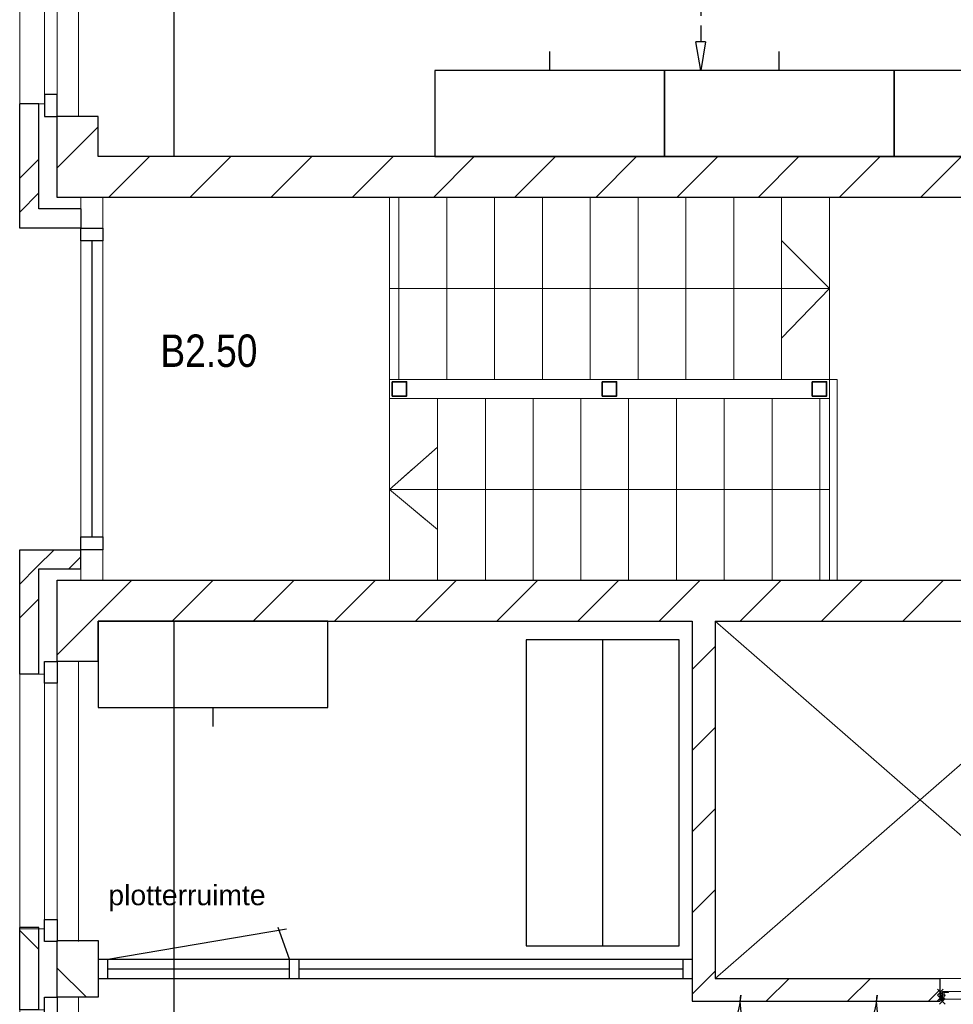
# Model space of a CAD drawing. Header units: millimetres. Extents: x -75976 to 232306, y 42824 to 140527.
# Tile 20 of 199: x 54007 to 58886, y 84619 to 89765. Entities that reach past the tile are written whole.
import ezdxf

# ---------------------------------------------------------------- set-up
doc = ezdxf.new("R2010")
doc.units = ezdxf.units.MM
doc.header["$LTSCALE"] = 400
doc.header["$PDMODE"] = 3
doc.header["$PDSIZE"] = 15
doc.linetypes.add('HIDDEN', pattern=[0.375, 0.25, -0.125])
doc.linetypes.add('STYLE_01', pattern=[0.416641, 0.208282, -0.208359])
for name, color, linetype in [('-ve', 2, 'HIDDEN'), ('inlay', 6, 'Continuous'), ('plant', 114, 'Continuous'), ('plat', 5, 'Continuous'), ('timmerwerk-ge', 150, 'Continuous'), ('timmerwerk-ve', 8, 'HIDDEN')]:
    doc.layers.add(name, color=color, linetype=linetype)
for name, color, linetype, lineweight in [('Buitenkozijnen', 140, 'Continuous', 15), ('mat-afdichting', 9, 'Continuous', 5), ('mat-aluminium', 140, 'Continuous', 15), ('mat-baksteen', 5, 'Continuous', 25), ('mat-beton (ihwg)', 5, 'Continuous', 25), ('mat-kalkzandsteen', 5, 'Continuous', 25), ('mat-multiplex-hor', 140, 'Continuous', 15), ('mat-staal', 5, 'Continuous', 25), ('None', 7, 'Continuous', 9), ('Ruimtenummers', 5, 'Continuous', 25)]:
    doc.layers.add(name, color=color, linetype=linetype, lineweight=lineweight)
doc.styles.add('Arial', font='arial.ttf', dxfattribs={"height": 176.388889})
doc.styles.add('Arial Narrow', font='ARIALN.TTF', dxfattribs={"height": 222.25})
doc.styles.get("Standard").update_dxf_attribs({"font": 'arial.ttf'})
doc.dimstyles.new('CAL-N1-050-25', dxfattribs={"dimscale": 50, "dimtxt": 2.5, "dimasz": 3, "dimexe": 1.5, "dimexo": 0, "dimgap": 0.3, "dimtad": 0, "dimdec": 4, "dimrnd": 1, "dimdsep": 46, "dimtxsty": 'Standard', "dimblk": 'CLOSED', "dimcen": 0, "dimdle": 1.25, "dimclrt": 249, "dimadec": 0, "dimazin": 0, "dimtfac": 0.9, "dimtdec": 4, "dimtix": 1, "dimtmove": 0, "dimatfit": 3, "dimldrblk": 'CLOSED', "dimfxl": 1, "dimtvp": 1, "dimtolj": 1, "dimtzin": 0, "dimarcsym": 0})

# ---------------------------------------------------------------- blocks, each defined once
blk = doc.blocks.new('*X26')
at = {"layer": 'None', "lineweight": 9}
for p, q in [((-52368.9, 239.8), (-52248.9, 359.8)), ((-52368.9, -184.5), (-52248.9, -64.5)), ((-52368.9, -608.7), (-52248.9, -488.7)), ((-52368.9, -1033), (-52248.9, -913)), ((-52368.9, -1457.3), (-52248.9, -1337.3))]:
    blk.add_line(p, q, dxfattribs=at)
blk = doc.blocks.new('Gevelpui best-uitbr 1330 (2D)')
at = {"layer": 'Buitenkozijnen', "lineweight": 15}
for p, q in [((-731.5, 71), (731.5, 71)), ((-731.5, 4), (-731.5, 71)), ((731.5, 4), (731.5, 71)), ((-731.5, 4), (731.5, 4))]:
    blk.add_line(p, q, dxfattribs=at)
at = {"layer": 'Buitenkozijnen', "color": 92, "lineweight": 25}
for points in [[(-731.5, 71), (-617.5, 71), (-617.5, 4), (-731.5, 4)], [(617.5, 71), (731.5, 71), (731.5, 4), (617.5, 4)]]:
    blk.add_lwpolyline(points, close=True, dxfattribs=at)
at = {"layer": 'None', "color": 43, "linetype": 'Continuous', "lineweight": 9}
blk.add_line((-731.5, -107), (731.5, -107), dxfattribs=at)
at = {"layer": 'None', "color": 43, "linetype": 'Continuous', "lineweight": 9, "flags": 128}
blk.add_lwpolyline([(-665, 71), (-665, 200), (665, 200), (665, 71)], dxfattribs=at)
blk = doc.blocks.new('*X55')
at = {"layer": 'None', "lineweight": 9}
blk.add_line((-148.5, -148.5), (4, 4), dxfattribs=at)
blk = doc.blocks.new('*X56')
at = {"layer": 'None', "lineweight": 9}
blk.add_line((100, 100), (200, 200), dxfattribs=at)
blk = doc.blocks.new('Penant best-uitbr  (2D)')
at = {"layer": 'mat-baksteen', "lineweight": 25}
for p, q in [((-215, 200), (215, 200)), ((-215, 100), (-215, 200)), ((215, 100), (215, 200)), ((-215, 100), (215, 100))]:
    blk.add_line(p, q, dxfattribs=at)
at = {"layer": 'mat-kalkzandsteen', "lineweight": 25}
blk.add_lwpolyline([(-148.5, 4), (148.5, 4), (148.5, -210), (-148.5, -210)], close=True, dxfattribs=at)
at = {"layer": 'mat-baksteen'}
blk.add_blockref('*X56', (0, 0), dxfattribs=at)
at = {"layer": 'mat-kalkzandsteen'}
blk.add_blockref('*X55', (0, 0), dxfattribs=at)
blk = doc.blocks.new('*X63')
at = {"layer": 'None', "lineweight": 9}
blk.add_line((-55687.9, 314.9), (-55492.9, 510), dxfattribs=at)
blk = doc.blocks.new('*X64')
at = {"layer": 'None', "lineweight": 9}
for p, q in [((-55883.9, 684.6), (-55794, 774.6)), ((-55883.9, 508.2), (-55783.9, 608.2))]:
    blk.add_line(p, q, dxfattribs=at)
blk = doc.blocks.new('*X65')
at = {"layer": 'None', "lineweight": 9}
for p, q in [((-55794, 774.6), (-55704, 864.5)), ((-55627.7, 764.5), (-55563.9, 828.2))]:
    blk.add_line(p, q, dxfattribs=at)
blk = doc.blocks.new('*X70')
at = {"layer": 'None', "lineweight": 9}
blk.add_line((-55687.9, 2860.5), (-55473.9, 3074.5), dxfattribs=at)
blk = doc.blocks.new('*X71')
at = {"layer": 'None', "lineweight": 9}
for p, q in [((-55419.2, 2705), (-55205.2, 2919)), ((-54994.9, 2705), (-54780.9, 2919)), ((-54570.6, 2705), (-54356.6, 2919)), ((-54146.4, 2705), (-53932.4, 2919)), ((-53722.1, 2705), (-53508.1, 2919)), ((-53297.9, 2705), (-53083.9, 2919)), ((-52873.6, 2705), (-52659.6, 2919)), ((-52449.3, 2705), (-52235.3, 2919)), ((-52025.1, 2705), (-51811.1, 2919)), ((-51600.8, 2705), (-51386.8, 2919)), ((-51176.5, 2705), (-50962.5, 2919)), ((-50752.3, 2705), (-50538.3, 2919)), ((-50328, 2705), (-50114, 2919))]:
    blk.add_line(p, q, dxfattribs=at)
blk = doc.blocks.new('*X72')
at = {"layer": 'None', "lineweight": 9}
for p, q in [((-55883.9, 2805.9), (-55783.9, 2905.9)), ((-55883.9, 2629.5), (-55783.9, 2729.5))]:
    blk.add_line(p, q, dxfattribs=at)
blk = doc.blocks.new('*X85')
at = {"layer": 'None', "lineweight": 9}
for p, q in [((-51982.4, -1495), (-51862.4, -1375)), ((-51558.2, -1495), (-51438.2, -1375)), ((-51133.9, -1495), (-51072.9, -1434))]:
    blk.add_line(p, q, dxfattribs=at)
blk = doc.blocks.new('*U86')
at = {"layer": 'None', "color": 43, "linetype": 'Continuous', "lineweight": 9}
for p, q in [((-50108.9, 491), (-52248.9, -1375)), ((-52248.9, 491), (-50108.9, -1375))]:
    blk.add_line(p, q, dxfattribs=at)
blk = doc.blocks.new('*U96')
at = {"layer": 'None', "color": 43, "linetype": 'Continuous', "lineweight": 9}
for p, q in [((-51072.9, -1451), (-51062.9, -1485.8)), ((-51072.9, -1485.8), (-51062.9, -1451))]:
    blk.add_line(p, q, dxfattribs=at)
blk.add_lwpolyline([(-51072.9, -1451), (-51062.9, -1451), (-51062.9, -1485.8), (-51072.9, -1485.8)], close=True, dxfattribs=at)
blk = doc.blocks.new('*X97')
at = {"layer": 'None', "lineweight": 9}
for p, q in [((-55492.9, 510), (-55297.9, 705)), ((-55087.6, 491), (-54873.6, 705)), ((-54663.3, 491), (-54449.3, 705)), ((-54239.1, 491), (-54025.1, 705)), ((-53814.8, 491), (-53600.8, 705)), ((-53390.5, 491), (-53176.5, 705)), ((-52966.3, 491), (-52752.3, 705)), ((-52542, 491), (-52328, 705)), ((-52117.7, 491), (-51903.7, 705)), ((-51693.5, 491), (-51479.5, 705)), ((-51269.2, 491), (-51055.2, 705)), ((-50845, 491), (-50631, 705)), ((-50420.7, 491), (-50206.7, 705))]:
    blk.add_line(p, q, dxfattribs=at)
blk = doc.blocks.new('boom nieuw 01')
at = {"layer": 'plant', "extrusion": (0, -4.44089e-16, -1)}
for p, q in [((-573.8, 694.3), (-627.3, 736.9)), ((-627.3, 736.9), (-616.4, 698.2)), ((-573.8, 694.3), (-627.3, 736.9)), ((-627.3, 736.9), (-616.4, 698.2)), ((-238, 749.2), (-256.6, 677.1)), ((-238, 749.2), (-256.6, 677.1)), ((-224.7, 788.7), (-238, 749.2)), ((-224.7, 788.7), (-238, 749.2)), ((-224.7, 744.5), (-224.7, 788.7)), ((-224.7, 744.5), (-224.7, 788.7)), ((-219.3, 695.7), (-224.7, 744.5)), ((-219.3, 695.7), (-224.7, 744.5)), ((-616.4, 698.2), (-563.7, 639.2)), ((-616.4, 698.2), (-563.7, 639.2)), ((-518.7, 654), (-573.8, 694.3)), ((-518.7, 654), (-573.8, 694.3)), ((-297.8, 669.9), (-316.4, 597.8)), ((-284.5, 709.5), (-297.8, 669.9)), ((-284.5, 665.3), (-284.5, 709.5)), ((-256.6, 677.1), (-284.5, 618.9)), ((-256.6, 677.1), (-284.5, 618.9)), ((-279.1, 616.4), (-284.5, 665.3)), ((-218.5, 629.8), (-219.3, 695.7)), ((-218.5, 629.8), (-219.3, 695.7)), ((-563.7, 639.2), (-510.2, 574.1)), ((-563.7, 639.2), (-510.2, 574.1)), ((-466.7, 617.5), (-518.7, 654)), ((-466.7, 617.5), (-518.7, 654)), ((-412.5, 564.8), (-466.7, 617.5)), ((-412.5, 564.8), (-466.7, 617.5)), ((-316.4, 597.8), (-344.3, 539.7)), ((-284.5, 618.9), (-308.5, 551.4)), ((-284.5, 618.9), (-308.5, 551.4)), ((-227.1, 576.3), (-218.5, 629.8)), ((-227.1, 576.3), (-218.5, 629.8)), ((9.4, 616.6), (-55, 579.3)), ((9.4, 616.6), (-55, 579.3)), ((-35.5, 579.3), (9.4, 616.6)), ((-35.5, 579.3), (9.4, 616.6)), ((-530.6, 541.3), (-584.1, 583.9)), ((-584.1, 583.9), (-573.3, 545.2)), ((-530.6, 541.3), (-584.1, 583.9)), ((-584.1, 583.9), (-573.3, 545.2)), ((-573.3, 545.2), (-520.5, 486.2)), ((-573.3, 545.2), (-520.5, 486.2)), ((-475.6, 501), (-530.6, 541.3)), ((-475.6, 501), (-530.6, 541.3)), ((-510.2, 574.1), (-462.9, 509.7)), ((-510.2, 574.1), (-462.9, 509.7)), ((-369, 511.3), (-412.5, 564.8)), ((-369, 511.3), (-412.5, 564.8)), ((-344.3, 539.7), (-368.3, 472.2)), ((-308.5, 551.4), (-333.3, 487.8)), ((-308.5, 551.4), (-333.3, 487.8)), ((-242.6, 518.9), (-227.1, 576.3)), ((-242.6, 518.9), (-227.1, 576.3)), ((-119.3, 547.6), (-186.8, 511.1)), ((-55, 579.3), (-119.3, 547.6)), ((-55, 579.3), (-119.3, 547.6)), ((-101.5, 523.5), (-55, 560)), ((-101.5, 523.5), (-55, 560)), ((-95.3, 500.1), (-50.4, 537.3)), ((-55, 560), (-35.5, 579.3)), ((-55, 560), (-35.5, 579.3)), ((73, 551.4), (-3.8, 516.5)), ((73, 551.4), (-3.8, 516.5)), ((61.4, 516.5), (91.6, 539)), ((61.4, 516.5), (91.6, 539)), ((125.7, 568.5), (73, 551.4)), ((125.7, 568.5), (73, 551.4)), ((91.6, 539), (125.7, 568.5)), ((91.6, 539), (125.7, 568.5)), ((-520.5, 486.2), (-467, 421.1)), ((-520.5, 486.2), (-467, 421.1)), ((-423.6, 464.5), (-475.6, 501)), ((-423.6, 464.5), (-475.6, 501)), ((-462.9, 509.7), (-423.3, 465.5)), ((-462.9, 509.7), (-423.3, 465.5)), ((-369.3, 411.8), (-423.6, 464.5)), ((-369.3, 411.8), (-423.6, 464.5)), ((-423.3, 465.5), (-397, 443.8)), ((-423.3, 465.5), (-397, 443.8)), ((-186.8, 511.1), (-234.1, 478.6)), ((-186.8, 511.1), (-234.1, 478.6)), ((-167.4, 459.9), (-135.6, 487.8)), ((-167.4, 459.9), (-135.6, 487.8)), ((-78.2, 442.9), (-25.5, 463.8)), ((-78.2, 442.9), (-25.5, 463.8)), ((-3.8, 516.5), (-69.7, 496.4)), ((-3.8, 516.5), (-69.7, 496.4)), ((-25.5, 463.8), (19.5, 490.2)), ((-25.5, 463.8), (19.5, 490.2)), ((19.5, 490.2), (61.4, 516.5)), ((19.5, 490.2), (61.4, 516.5)), ((-830.8, 440.5), (-863.4, 450.5)), ((-863.4, 450.5), (-807.5, 440.5)), ((-830.8, 440.5), (-863.4, 450.5)), ((-863.4, 450.5), (-807.5, 440.5)), ((-792.8, 417.2), (-830.8, 440.5)), ((-792.8, 417.2), (-830.8, 440.5)), ((-807.5, 440.5), (-733.1, 431.9)), ((-807.5, 440.5), (-733.1, 431.9)), ((-750.9, 400.1), (-792.8, 417.2)), ((-750.9, 400.1), (-792.8, 417.2)), ((-690.5, 378.4), (-750.9, 400.1)), ((-690.5, 378.4), (-750.9, 400.1)), ((-733.1, 431.9), (-646.2, 418.7)), ((-733.1, 431.9), (-646.2, 418.7)), ((-646.2, 418.7), (-567.1, 414.8)), ((-646.2, 418.7), (-567.1, 414.8)), ((-567.1, 414.8), (-509.8, 422.6)), ((-567.1, 414.8), (-509.8, 422.6)), ((-509.8, 422.6), (-450.9, 434.3)), ((-509.8, 422.6), (-450.9, 434.3)), ((-195.4, 408.6), (-161.3, 444.2)), ((-169.7, 409.6), (-127.8, 423.5)), ((-169.7, 409.6), (-127.8, 423.5)), ((-127.8, 423.5), (-78.2, 442.9)), ((-127.8, 423.5), (-78.2, 442.9)), ((140.3, 402.5), (70.5, 387.7)), ((140.3, 402.5), (70.5, 387.7)), ((103.9, 389.3), (140.3, 402.5)), ((103.9, 389.3), (140.3, 402.5)), ((-838.2, 330.7), (-790.1, 339.3)), ((-838.2, 330.7), (-790.1, 339.3)), ((-787.1, 335.4), (-838.2, 330.7)), ((-787.1, 335.4), (-838.2, 330.7)), ((-790.1, 339.3), (-724.3, 343.1)), ((-790.1, 339.3), (-724.3, 343.1)), ((-737.4, 334.6), (-787.1, 335.4)), ((-737.4, 334.6), (-787.1, 335.4)), ((-690.9, 319.8), (-737.4, 334.6)), ((-724.3, 343.1), (-665.3, 349.3)), ((-724.3, 343.1), (-665.3, 349.3)), ((-601.3, 365.2), (-690.5, 378.4)), ((-601.3, 365.2), (-690.5, 378.4)), ((-665.3, 349.3), (-612.6, 352.4)), ((-665.3, 349.3), (-612.6, 352.4)), ((-612.6, 352.4), (-577.7, 349.3)), ((-612.6, 352.4), (-577.7, 349.3)), ((-547, 362.1), (-601.3, 365.2)), ((-547, 362.1), (-601.3, 365.2)), ((-397.8, 347), (-435.8, 328.4)), ((-397.8, 347), (-435.8, 328.4)), ((-231.2, 344.3), (-253.6, 370.7)), ((-231.2, 344.3), (-253.6, 370.7)), ((-191.6, 292.4), (-231.2, 344.3)), ((-191.6, 292.4), (-231.2, 344.3)), ((-105.3, 362.3), (-122.3, 363.9)), ((-105.3, 362.3), (-122.3, 363.9)), ((-113, 330.5), (-85.1, 277)), ((-113, 330.5), (-85.1, 277)), ((-82.8, 335.9), (-105.3, 362.3)), ((-82.8, 335.9), (-105.3, 362.3)), ((-14.8, 384.6), (-100.1, 386.9)), ((-14.8, 384.6), (-100.1, 386.9)), ((-43.2, 284), (-82.8, 335.9)), ((-43.2, 284), (-82.8, 335.9)), ((69, 340.7), (-16.3, 343)), ((69, 340.7), (-16.3, 343)), ((70.5, 387.7), (-14.8, 384.6)), ((70.5, 387.7), (-14.8, 384.6)), ((-4.7, 353.6), (51.1, 370.7)), ((-4.7, 353.6), (51.1, 370.7)), ((51.1, 370.7), (103.9, 389.3)), ((51.1, 370.7), (103.9, 389.3)), ((154.3, 343.8), (69, 340.7)), ((154.3, 343.8), (69, 340.7)), ((134.9, 326.8), (187.6, 345.4)), ((134.9, 326.8), (187.6, 345.4)), ((224.1, 358.6), (154.3, 343.8)), ((224.1, 358.6), (154.3, 343.8)), ((187.6, 345.4), (224.1, 358.6)), ((187.6, 345.4), (224.1, 358.6)), ((-635.8, 315.2), (-690.9, 319.8)), ((-635.8, 315.2), (-690.9, 319.8)), ((-642.4, 298.2), (-680.4, 321.5)), ((-642.4, 298.2), (-680.4, 321.5)), ((-600.5, 281.1), (-642.4, 298.2)), ((-600.5, 281.1), (-642.4, 298.2)), ((-552.9, 314.1), (-604.1, 262.9)), ((-552.9, 314.1), (-604.1, 262.9)), ((-540, 259.4), (-600.5, 281.1)), ((-540, 259.4), (-600.5, 281.1)), ((-582.7, 312.9), (-495.8, 299.8)), ((-582.7, 312.9), (-495.8, 299.8)), ((-511.1, 262.9), (-472.3, 291.6)), ((-511.1, 262.9), (-472.3, 291.6)), ((-495.8, 299.8), (-416.7, 295.8)), ((-495.8, 299.8), (-416.7, 295.8)), ((-472.3, 291.6), (-455.2, 308.6)), ((-472.3, 291.6), (-455.2, 308.6)), ((-280.7, 287.7), (-231.9, 238.1)), ((-280.7, 287.7), (-231.9, 238.1)), ((-233.5, 285.4), (-204, 232.6)), ((-233.5, 285.4), (-204, 232.6)), ((-151.3, 243.5), (-191.6, 292.4)), ((-151.3, 243.5), (-191.6, 292.4)), ((-127.2, 307.4), (-59, 290.3)), ((-127.2, 307.4), (-59, 290.3)), ((-85.1, 277), (-55.6, 224.2)), ((-85.1, 277), (-55.6, 224.2)), ((-59, 290.3), (16.3, 294.2)), ((-59, 290.3), (16.3, 294.2)), ((-2.9, 235.1), (-43.2, 284)), ((-2.9, 235.1), (-43.2, 284)), ((16.3, 294.2), (79.1, 309.7)), ((16.3, 294.2), (79.1, 309.7)), ((79.1, 309.7), (134.9, 326.8)), ((79.1, 309.7), (134.9, 326.8)), ((-794.4, 221.4), (-746.3, 230)), ((-794.4, 221.4), (-746.3, 230)), ((-743.2, 226.1), (-794.4, 221.4)), ((-743.2, 226.1), (-794.4, 221.4)), ((-746.3, 230), (-680.4, 233.8)), ((-746.3, 230), (-680.4, 233.8)), ((-693.6, 225.3), (-743.2, 226.1)), ((-693.6, 225.3), (-743.2, 226.1)), ((-647, 210.5), (-693.6, 225.3)), ((-647, 210.5), (-693.6, 225.3)), ((-647.5, 228), (-685.5, 193.1)), ((-647.5, 228), (-685.5, 193.1)), ((-680.4, 233.8), (-621.4, 240)), ((-680.4, 233.8), (-621.4, 240)), ((-604.1, 262.9), (-647.5, 228)), ((-604.1, 262.9), (-647.5, 228)), ((-592, 205.9), (-647, 210.5)), ((-592, 205.9), (-647, 210.5)), ((-619.6, 196.2), (-567.7, 224.9)), ((-619.6, 196.2), (-567.7, 224.9)), ((-548.5, 185.8), (-592, 205.9)), ((-548.5, 185.8), (-592, 205.9)), ((-567.7, 224.9), (-511.1, 262.9)), ((-567.7, 224.9), (-511.1, 262.9)), ((-450.8, 246.2), (-540, 259.4)), ((-450.8, 246.2), (-540, 259.4)), ((-391.9, 219.1), (-495.8, 183.4)), ((-391.9, 219.1), (-495.8, 183.4)), ((-396.6, 243.1), (-450.8, 246.2)), ((-396.6, 243.1), (-450.8, 246.2)), ((-369.1, 232.3), (-402.5, 195.1)), ((-369.1, 232.3), (-402.5, 195.1)), ((-353.9, 237.7), (-391.9, 219.1)), ((-353.9, 237.7), (-391.9, 219.1)), ((-296.5, 215.1), (-268.6, 161.6)), ((-296.5, 215.1), (-268.6, 161.6)), ((-193.9, 215.6), (-242, 259.8)), ((-193.9, 215.6), (-242, 259.8)), ((-231.9, 238.1), (-199.3, 193.9)), ((-231.9, 238.1), (-199.3, 193.9)), ((-204, 232.6), (-173.8, 186.1)), ((-204, 232.6), (-173.8, 186.1)), ((-173.8, 186.1), (-193.9, 215.6)), ((-173.8, 186.1), (-193.9, 215.6)), ((-33.4, 98.5), (-151.3, 243.5)), ((-33.4, 98.5), (-151.3, 243.5)), ((-55.6, 224.2), (-25.4, 177.7)), ((-55.6, 224.2), (-25.4, 177.7)), ((-25.4, 177.7), (-45.6, 207.2)), ((-25.4, 177.7), (-45.6, 207.2)), ((-747.6, 141.1), (-796.4, 107)), ((-747.6, 141.1), (-796.4, 107)), ((-796.4, 107), (-736.7, 138.8)), ((-796.4, 107), (-736.7, 138.8)), ((-722, 162.8), (-747.6, 141.1)), ((-722, 162.8), (-747.6, 141.1)), ((-736.7, 138.8), (-687.8, 166.7)), ((-736.7, 138.8), (-687.8, 166.7)), ((-685.5, 193.1), (-722, 162.8)), ((-685.5, 193.1), (-722, 162.8)), ((-687.8, 166.7), (-619.6, 196.2)), ((-687.8, 166.7), (-619.6, 196.2)), ((-495.8, 183.4), (-548.5, 185.8)), ((-495.8, 183.4), (-548.5, 185.8)), ((-453.7, 143.9), (-497.1, 109)), ((-453.7, 143.9), (-497.1, 109)), ((-402.5, 195.1), (-453.7, 143.9)), ((-402.5, 195.1), (-453.7, 143.9)), ((-268.6, 161.6), (-239.1, 108.8)), ((-268.6, 161.6), (-239.1, 108.8)), ((-262.5, 88.8), (-247.8, 154.7)), ((-262.5, 88.8), (-247.8, 154.7)), ((-186.4, 119.7), (-226.7, 168.6)), ((-186.4, 119.7), (-226.7, 168.6)), ((-199.3, 193.9), (-138.1, 142.7)), ((-199.3, 193.9), (-138.1, 142.7)), ((-138.1, 142.7), (-93.1, 115.6)), ((-138.1, 142.7), (-93.1, 115.6)), ((-535.1, 74.1), (-571.6, 43.9)), ((-535.1, 74.1), (-571.6, 43.9)), ((-537.4, 47.8), (-469.2, 77.2)), ((-537.4, 47.8), (-469.2, 77.2)), ((-497.1, 109), (-535.1, 74.1)), ((-497.1, 109), (-535.1, 74.1)), ((-469.2, 77.2), (-417.3, 105.9)), ((-469.2, 77.2), (-417.3, 105.9)), ((-380.3, 87.1), (-378, 36.8)), ((-380.3, 87.1), (-378, 36.8)), ((-316.9, 95), (-308.3, 24.4)), ((-316.9, 95), (-308.3, 24.4)), ((-302.7, 34.4), (-303.5, 106.5)), ((-302.7, 34.4), (-303.5, 106.5)), ((-278.1, 12), (-262.5, 88.8)), ((-278.1, 12), (-262.5, 88.8)), ((-267.1, 114.3), (-234.5, 70.1)), ((-267.1, 114.3), (-234.5, 70.1)), ((-234.5, 70.1), (-173.3, 18.9)), ((-234.5, 70.1), (-173.3, 18.9)), ((-68.6, -25.3), (-186.4, 119.7)), ((-68.6, -25.3), (-186.4, 119.7)), ((-93.1, 115.6), (-36.5, 86.1)), ((-93.1, 115.6), (-36.5, 86.1)), ((-36.5, 86.1), (2.3, 55.9)), ((-36.5, 86.1), (2.3, 55.9)), ((2.3, 55.9), (-33.4, 98.5)), ((2.3, 55.9), (-33.4, 98.5)), ((-597.1, 22.1), (-646, -12)), ((-597.1, 22.1), (-646, -12)), ((-646, -12), (-586.3, 19.8)), ((-646, -12), (-586.3, 19.8)), ((-571.6, 43.9), (-597.1, 22.1)), ((-571.6, 43.9), (-597.1, 22.1)), ((-586.3, 19.8), (-537.4, 47.8)), ((-586.3, 19.8), (-537.4, 47.8)), ((-378, 36.8), (-371.8, -25.3)), ((-378, 36.8), (-371.8, -25.3)), ((-317.5, -31.5), (-302.7, 34.4)), ((-317.5, -31.5), (-302.7, 34.4)), ((-308.3, 24.4), (-303.6, -32.2)), ((-308.3, 24.4), (-303.6, -32.2)), ((-292.8, -57.8), (-278.1, 12)), ((-292.8, -57.8), (-278.1, 12)), ((-173.3, 18.9), (-128.3, -8.2)), ((-173.3, 18.9), (-128.3, -8.2)), ((-371.8, -25.3), (-363.2, -95.9)), ((-371.8, -25.3), (-363.2, -95.9)), ((-333, -108.3), (-317.5, -31.5)), ((-333, -108.3), (-317.5, -31.5)), ((-303.6, -32.2), (-299, -81)), ((-303.6, -32.2), (-299, -81)), ((-302.9, -123.7), (-292.8, -57.8)), ((-302.9, -123.7), (-292.8, -57.8)), ((-128.3, -8.2), (-71.7, -37.7)), ((-128.3, -8.2), (-71.7, -37.7)), ((-71.7, -37.7), (-32.9, -67.9)), ((-71.7, -37.7), (-32.9, -67.9)), ((-32.9, -67.9), (-68.6, -25.3)), ((-32.9, -67.9), (-68.6, -25.3)), ((-363.2, -95.9), (-358.6, -152.4)), ((-363.2, -95.9), (-358.6, -152.4)), ((-347.7, -178.1), (-333, -108.3)), ((-347.7, -178.1), (-333, -108.3)), ((-299, -81), (-302.9, -123.7)), ((-299, -81), (-302.9, -123.7)), ((-358.6, -152.4), (-353.9, -201.3)), ((-358.6, -152.4), (-353.9, -201.3)), ((-357.8, -243.9), (-347.7, -178.1)), ((-357.8, -243.9), (-347.7, -178.1)), ((-353.9, -201.3), (-357.8, -243.9)), ((-353.9, -201.3), (-357.8, -243.9))]:
    blk.add_line(p, q, dxfattribs=at)
at = {"layer": 'timmerwerk-ge', "linetype": 'Continuous', "extrusion": (0, -4.44089e-16, -1)}
for p, q in [((0, 647), (-647, 647)), ((-647, 647), (-647, 0)), ((0, 0), (0, 647)), ((-647, 0), (0, 0))]:
    blk.add_line(p, q, dxfattribs=at)
blk = doc.blocks.new('_CLOSED')
at = {"color": 0, "linetype": 'ByBlock'}
for p, q in [((-1, 0.167), (0, 0)), ((-1, 0.167), (-1, -0.167)), ((0, 0), (-1, -0.167))]:
    blk.add_line(p, q, dxfattribs=at)
blk = doc.blocks.new('*D1466')
at = {"layer": '-ve', "color": 0, "lineweight": -2, "transparency": 16777216}
for p, q in [((57696.1, 90784.5), (57490.8, 90784.5)), ((57565.8, 90634.5), (57565.8, 89649)), ((57696.1, 89499), (57490.8, 89499))]:
    blk.add_line(p, q, dxfattribs=at)
at = {"layer": 'Defpoints', "color": 0, "transparency": 16777216}
for p in [(57696.1, 90784.5), (57565.8, 89499), (57696.1, 89499)]:
    blk.add_point(p, dxfattribs=at)
at = {"layer": '-ve', "color": 0, "lineweight": -2, "transparency": 16777216, "xscale": 150, "yscale": 150, "zscale": 150}
for p, rotation in [((57565.8, 90784.5), 90), ((57565.8, 89499), 270)]:
    blk.add_blockref('_CLOSED', p, dxfattribs=dict(at, rotation=rotation))
at = {"layer": '-ve', "color": 249, "transparency": 16777216, "insert": (57438.2, 90141.7), "char_height": 125, "attachment_point": 5, "rotation": 90}
blk.add_mtext('\\A1;1285', dxfattribs=at)

msp = doc.modelspace()

# ---------------------------------------------------------------- linework, layer by layer
at = {"layer": 'Buitenkozijnen', "lineweight": 15}
for p, q in [((54326.85564, 88835.0182), (54326.85564, 86835.0182)), ((54326.85564, 88835.0182), (54440.85564, 88835.0182)), ((54440.85564, 88835.0182), (54440.85564, 86835.0182)), ((54326.85564, 86835.0182), (54440.85564, 86835.0182))]:
    msp.add_line(p, q, dxfattribs=at)
at = {"layer": 'Buitenkozijnen', "color": 92, "lineweight": 25}
for points in [[(54326.85564, 88675.5182), (54440.85564, 88675.5182), (54440.85564, 88608.5182), (54326.85564, 88608.5182)], [(54326.85564, 87061.5182), (54440.85564, 87061.5182), (54440.85564, 86994.5182), (54326.85564, 86994.5182)]]:
    msp.add_lwpolyline(points, close=True, dxfattribs=at)
at = {"layer": 'inlay'}
for p, q in [((54813.85564, 89049.0182), (54813.85564, 94013.0182)), ((54813.85564, 81657.0182), (54813.85564, 86621.0182))]:
    msp.add_line(p, q, dxfattribs=at)
at = {"layer": 'mat-afdichting', "lineweight": 5}
msp.add_lwpolyline([(58852.85564, 84682.6182), (58840.85564, 84682.6182), (58840.85564, 84680.4182), (58852.85564, 84680.4182)], close=True, dxfattribs=at)
at = {"layer": 'mat-aluminium', "lineweight": 15}
msp.add_lwpolyline([(58831.85564, 84666.1282), (58827.85564, 84666.1282), (58827.85564, 84651.1282), (58831.85564, 84651.1282)], close=True, dxfattribs=at)
at = {"layer": 'mat-baksteen', "lineweight": 25}
for p, q in [((54106.85564, 89325.5182), (54006.85564, 89325.5182)), ((54006.85564, 88675.5182), (54006.85564, 89325.5182)), ((54106.85564, 88775.5182), (54106.85564, 89325.5182)), ((54326.85564, 88775.5182), (54106.85564, 88775.5182)), ((54326.85564, 88775.5182), (54326.85564, 88675.5182)), ((54326.85564, 88675.5182), (54006.85564, 88675.5182)), ((54006.85564, 86344.5182), (54006.85564, 86994.5182)), ((54006.85564, 86994.5182), (54326.85564, 86994.5182)), ((54326.85564, 86894.5182), (54326.85564, 86994.5182)), ((54106.85564, 86344.5182), (54106.85564, 86894.5182)), ((54106.85564, 86894.5182), (54326.85564, 86894.5182)), ((54106.85564, 86344.5182), (54006.85564, 86344.5182))]:
    msp.add_line(p, q, dxfattribs=at)
at = {"layer": 'mat-beton (ihwg)', "lineweight": 25}
for p, q in [((59781.85564, 89049.0182), (54416.85564, 89049.0182)), ((59781.85564, 88835.0182), (54202.85564, 88835.0182))]:
    msp.add_line(p, q, dxfattribs=at)
at = {"layer": 'mat-kalkzandsteen', "lineweight": 25}
for p, q in [((54416.85564, 89259.0182), (54202.85564, 89259.0182)), ((54202.85564, 88835.0182), (54202.85564, 89259.0182)), ((54416.85564, 89049.0182), (54416.85564, 89259.0182)), ((54202.85564, 86411.0182), (54202.85564, 86835.0182)), ((54202.85564, 86835.0182), (59781.85564, 86835.0182)), ((54416.85564, 86411.0182), (54416.85564, 86621.0182)), ((54416.85564, 86621.0182), (57521.85564, 86621.0182)), ((57521.85564, 86621.0182), (57521.85564, 84635.0182)), ((57641.85564, 86621.0182), (57641.85564, 84755.0182)), ((57641.85564, 86621.0182), (59781.85564, 86621.0182)), ((54416.85564, 86411.0182), (54202.85564, 86411.0182)), ((54466.85564, 84855.0182), (55401.87506, 85012.86491)), ((55416.85564, 84855.0182), (55357.74505, 85020.21512)), ((54416.85564, 84855.0182), (57519.26752, 84855.0182)), ((54466.85564, 84755.0182), (54466.85564, 84855.0182)), ((55416.85564, 84755.0182), (55416.85564, 84855.0182)), ((55466.85564, 84755.0182), (55466.85564, 84855.0182)), ((57471.85564, 84855.0182), (57471.85564, 84755.0182)), ((54466.85564, 84805.0182), (55416.85564, 84805.0182)), ((55466.85564, 84805.0182), (57471.85564, 84805.0182)), ((54416.85564, 84755.0182), (57519.26752, 84755.0182)), ((57641.85564, 84755.0182), (58817.85564, 84755.0182)), ((58817.85564, 84635.0182), (58817.85564, 84755.0182)), ((57521.85564, 84635.0182), (58817.85564, 84635.0182))]:
    msp.add_line(p, q, dxfattribs=at)
at = {"layer": 'mat-multiplex-hor', "lineweight": 15, "flags": 128}
for points in [[(58843.82564, 84665.1182), (58837.83564, 84665.1182), (58836.92564, 84646.6182), (59762.78564, 84646.6182), (59761.62807, 84665.1182), (59754.0913, 84665.1182)], [(59754.0913, 84668.1182), (59761.43934, 84668.1182), (59760.66971, 84680.4182), (59732.67629, 84680.4182), (59732.67629, 84686.6182), (58860.85564, 84686.6182), (58860.85564, 84680.4182), (58838.59731, 84680.4182), (58837.98564, 84668.1182), (58843.82564, 84668.1182)]]:
    msp.add_lwpolyline(points, dxfattribs=at)
at = {"layer": 'mat-staal', "lineweight": 5, "flags": 128}
msp.add_lwpolyline([(58832.85564, 84686.6182, 0.4142135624), (58827.85564, 84681.6182), (58827.84564, 84638.2182), (58827.84564, 84636.5182), (58831.84564, 84636.5182), (58831.84564, 84638.2182), (58831.85564, 84681.6182), (58831.85564, 84681.6182, -0.4142135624), (58832.85564, 84682.6182), (58857.85564, 84682.6182), (58857.85564, 84686.6182)], format="xyb", close=True, dxfattribs=at)
at = {"layer": 'None', "color": 92, "linetype": 'Continuous', "lineweight": 25}
msp.add_line((54383.85564, 88608.5182), (54383.85564, 87061.5182), dxfattribs=at)
at = {"layer": 'None', "color": 43, "linetype": 'Continuous', "lineweight": 9}
for p, q in [((55938.79627, 88360.0182), (58238.79627, 88360.0182)), ((58238.79627, 87885.0182), (58238.79627, 87785.0182))]:
    msp.add_line(p, q, dxfattribs=at)
at = {"layer": 'None', "color": 8, "linetype": 'STYLE_01', "lineweight": 5}
for p, q in [((55938.79627, 87785.0182), (56938.79627, 87785.0182)), ((56190.79627, 86835.0182), (56190.79627, 87785.0182)), ((56440.79627, 86835.0182), (56440.79627, 87785.0182)), ((56690.79627, 86835.0182), (56690.79627, 87785.0182)), ((56190.79627, 87530.0182), (55938.79627, 87310.0182)), ((56938.79627, 87310.0182), (55938.79627, 87310.0182)), ((55938.79627, 87310.0182), (56190.79627, 87100.0182))]:
    msp.add_line(p, q, dxfattribs=at)
at = {"layer": 'None', "color": 8, "linetype": 'Continuous', "lineweight": 5}
for p, q in [((55938.79627, 87785.0182), (56938.79627, 87785.0182)), ((55938.79627, 86835.0182), (55938.79627, 87785.0182)), ((56190.79627, 86835.0182), (56190.79627, 87785.0182)), ((56440.79627, 86835.0182), (56440.79627, 87785.0182)), ((56690.79627, 86835.0182), (56690.79627, 87785.0182)), ((56190.79627, 87530.0182), (55938.79627, 87310.0182)), ((58238.79627, 87310.0182), (55938.79627, 87310.0182)), ((55938.79627, 87310.0182), (56190.79627, 87100.0182)), ((58817.85564, 84755.0182), (59781.85564, 84755.0182))]:
    msp.add_line(p, q, dxfattribs=at)
at = {"layer": 'None', "color": 43, "linetype": 'Continuous', "lineweight": 9}
for points in [[(55938.79627, 88835.0182), (55988.79627, 88835.0182), (55988.79627, 87885.0182), (55938.79627, 87885.0182)], [(55988.79627, 88835.0182), (56238.79627, 88835.0182), (56238.79627, 87885.0182), (55988.79627, 87885.0182)], [(56238.79627, 88835.0182), (56488.79627, 88835.0182), (56488.79627, 87885.0182), (56238.79627, 87885.0182)], [(56488.79627, 88835.0182), (56738.79627, 88835.0182), (56738.79627, 87885.0182), (56488.79627, 87885.0182)], [(56738.79627, 88835.0182), (56988.79627, 88835.0182), (56988.79627, 87885.0182), (56738.79627, 87885.0182)], [(56988.79627, 88835.0182), (57238.79627, 88835.0182), (57238.79627, 87885.0182), (56988.79627, 87885.0182)], [(57238.79627, 88835.0182), (57488.79627, 88835.0182), (57488.79627, 87885.0182), (57238.79627, 87885.0182)], [(57488.79627, 88835.0182), (57738.79627, 88835.0182), (57738.79627, 87885.0182), (57488.79627, 87885.0182)], [(57738.79627, 88835.0182), (57988.79627, 88835.0182), (57988.79627, 87885.0182), (57738.79627, 87885.0182)], [(57988.79627, 88835.0182), (58238.79627, 88835.0182), (58238.79627, 87885.0182), (57988.79627, 87885.0182)]]:
    msp.add_lwpolyline(points, close=True, dxfattribs=at)
at = {"layer": 'None', "color": 43, "linetype": 'Continuous', "lineweight": 9, "flags": 128}
msp.add_lwpolyline([(57988.79627, 88100.0182), (58238.79627, 88360.0182), (57988.79627, 88610.0182)], dxfattribs=at)
at = {"layer": 'None', "color": 140, "linetype": 'STYLE_01', "lineweight": 15, "flags": 128}
msp.add_lwpolyline([(55938.79627, 87785.0182), (55938.79627, 87885.0182), (57188.79627, 87885.0182)], dxfattribs=at)
at = {"layer": 'None', "color": 140, "linetype": 'Continuous', "lineweight": 15, "flags": 128}
msp.add_lwpolyline([(55938.79627, 87785.0182), (55938.79627, 87885.0182), (57188.79627, 87885.0182)], dxfattribs=at)
at = {"layer": 'None', "color": 1, "linetype": 'Continuous', "lineweight": 35}
for points in [[(55953.79627, 87872.5182), (56028.79627, 87872.5182), (56028.79627, 87797.5182), (55953.79627, 87797.5182)], [(55953.79627, 87872.5182), (56028.79627, 87872.5182), (56028.79627, 87797.5182), (55953.79627, 87797.5182)], [(57051.29627, 87872.5182), (57126.29627, 87872.5182), (57126.29627, 87797.5182), (57051.29627, 87797.5182)], [(57051.29627, 87872.5182), (57126.29627, 87872.5182), (57126.29627, 87797.5182), (57051.29627, 87797.5182)], [(58148.79627, 87872.5182), (58223.79627, 87872.5182), (58223.79627, 87797.5182), (58148.79627, 87797.5182)]]:
    msp.add_lwpolyline(points, close=True, dxfattribs=at)
at = {"layer": 'None', "color": 140, "linetype": 'Continuous', "lineweight": 15}
msp.add_lwpolyline([(58238.79627, 87885.0182), (58278.79627, 87885.0182), (58278.79627, 86835.0182), (58238.79627, 86835.0182)], close=True, dxfattribs=at)
at = {"layer": 'None', "color": 8, "linetype": 'Continuous', "lineweight": 5, "flags": 128}
for points in [[(57065.06049, 87785.0182), (57188.79627, 87785.0182), (57188.79627, 86835.0182), (56938.79627, 86835.0182)], [(57115.79627, 86835.0182), (56938.79627, 86835.0182), (56938.79627, 87785.0182), (57073.46368, 87785.0182)], [(57115.79627, 87785.0182), (57188.79627, 87785.0182), (57188.79627, 86835.0182), (57041.30458, 86835.0182)]]:
    msp.add_lwpolyline(points, dxfattribs=at)
at = {"layer": 'None', "color": 8, "linetype": 'STYLE_01', "lineweight": 5, "flags": 128}
msp.add_lwpolyline([(57041.30458, 86835.0182), (56938.79627, 86835.0182), (56938.79627, 87785.0182), (57016.78796, 87785.0182)], dxfattribs=at)
at = {"layer": 'None', "color": 8, "linetype": 'Continuous', "lineweight": 5}
for points in [[(57188.79627, 87785.0182), (57438.79627, 87785.0182), (57438.79627, 86835.0182), (57188.79627, 86835.0182)], [(57438.79627, 87785.0182), (57688.79627, 87785.0182), (57688.79627, 86835.0182), (57438.79627, 86835.0182)], [(57688.79627, 87785.0182), (57938.79627, 87785.0182), (57938.79627, 86835.0182), (57688.79627, 86835.0182)], [(57938.79627, 87785.0182), (58188.79627, 87785.0182), (58188.79627, 86835.0182), (57938.79627, 86835.0182)], [(58188.79627, 87785.0182), (58238.79627, 87785.0182), (58238.79627, 86835.0182), (58188.79627, 86835.0182)]]:
    msp.add_lwpolyline(points, close=True, dxfattribs=at)
at = {"layer": 'None', "color": 92, "linetype": 'Continuous', "lineweight": 25, "flags": 128}
for points in [[(58842.89564, 84667.45495), (58837.89564, 84667.45495)], [(58837.89564, 84665.45495), (58842.89564, 84665.45495), (58842.89564, 84667.45495)]]:
    msp.add_lwpolyline(points, dxfattribs=at)
at = {"layer": 'None', "color": 8, "linetype": 'Continuous', "lineweight": 5}
for p in [(58817.85564, 84682.6182), (58817.85564, 84652.6182), (58828.81564, 84635.0182)]:
    msp.add_point(p, dxfattribs=at)
at = {"layer": 'timmerwerk-ge'}
msp.add_line((57053.59688, 86524.54006), (57053.59688, 84924.54006), dxfattribs=at)
for points in [[(56176.78768, 89049.0182), (57376.78768, 89049.0182), (57376.78768, 89499.0182), (56176.78768, 89499.0182)], [(57376.78768, 89049.0182), (58576.78768, 89049.0182), (58576.78768, 89499.0182), (57376.78768, 89499.0182)], [(58576.78768, 89049.0182), (59776.78768, 89049.0182), (59776.78768, 89499.0182), (58576.78768, 89499.0182)], [(55616.85564, 86621.0182), (54416.85564, 86621.0182), (54416.85564, 86171.0182), (55616.85564, 86171.0182)], [(56653.59688, 84924.54006), (57453.59688, 84924.54006), (57453.59688, 86524.54006), (56653.59688, 86524.54006)]]:
    msp.add_lwpolyline(points, close=True, dxfattribs=at)
at = {"layer": 'timmerwerk-ve'}
for p, q in [((56776.78768, 89499.0182), (56776.78768, 89599.0182)), ((57976.78768, 89499.0182), (57976.78768, 89599.0182)), ((55016.85564, 86171.0182), (55016.85564, 86071.0182))]:
    msp.add_line(p, q, dxfattribs=at)

# ---------------------------------------------------------------- block references
at = {"layer": '-ve', "xscale": 0.778752, "yscale": 0.778752, "zscale": 0.778752, "rotation": 180}
for p in [(57497.2768, 84477.39627), (58209.79232, 84477.39627)]:
    msp.add_blockref('boom nieuw 01', p, dxfattribs=at)
at = {"layer": 'mat-baksteen'}
for name in ['*X72', '*X65', '*X64']:
    msp.add_blockref(name, (109890.79627, 86130.0182), dxfattribs=at)
at = {"layer": 'mat-beton (ihwg)', "lineweight": 25}
msp.add_blockref('*X71', (109890.79627, 86130.0182), dxfattribs=at)
at = {"layer": 'mat-kalkzandsteen', "color": 7, "xscale": -1, "rotation": 90}
msp.add_blockref('Gevelpui best-uitbr 1330 (2D)', (54206.85564, 89990.5182), dxfattribs=at)
at = {"layer": 'mat-kalkzandsteen'}
for name in ['*X70', '*X97', '*X63', '*X26', '*X85']:
    msp.add_blockref(name, (109890.79627, 86130.0182), dxfattribs=at)
at = {"layer": 'mat-kalkzandsteen', "color": 7, "rotation": 90}
for name, p in [('Gevelpui best-uitbr 1330 (2D)', (54206.85564, 85679.5182)), ('Penant best-uitbr  (2D)', (54206.85564, 84805.0182)), ('Gevelpui best-uitbr 1330 (2D)', (54206.85564, 83925.0182))]:
    msp.add_blockref(name, p, dxfattribs=at)
at = {"layer": 'None', "color": 7}
for name in ['*U86', '*U96']:
    msp.add_blockref(name, (109890.79627, 86130.0182), dxfattribs=at)

# ---------------------------------------------------------------- texts
at = {"layer": 'plat', "insert": (54470.36188, 85242.8924), "char_height": 105.8333333, "attachment_point": 1, "style": 'Arial'}
msp.add_mtext('plotterruimte', dxfattribs=at)
at = {"layer": 'Ruimtenummers', "insert": (54742.28356, 88119.62518), "char_height": 169.333333, "attachment_point": 1, "style": 'Arial Narrow'}
msp.add_mtext('B2.50', dxfattribs=at)

# ---------------------------------------------------------------- dimensions: what is measured, and where the dimension line sits
at = {"layer": '-ve'}
dim = msp.add_aligned_dim(p1=(57696.071596, 90784.470855), p2=(57696.071596, 89499.018203), distance=-130.24151, dimstyle='CAL-N1-050-25', dxfattribs=at)
dim.commit()
dim.dimension.update_dxf_attribs({"geometry": '*D1466', "text_midpoint": (57438.18684, 90141.744529)})

doc.saveas('drawing.dxf')
